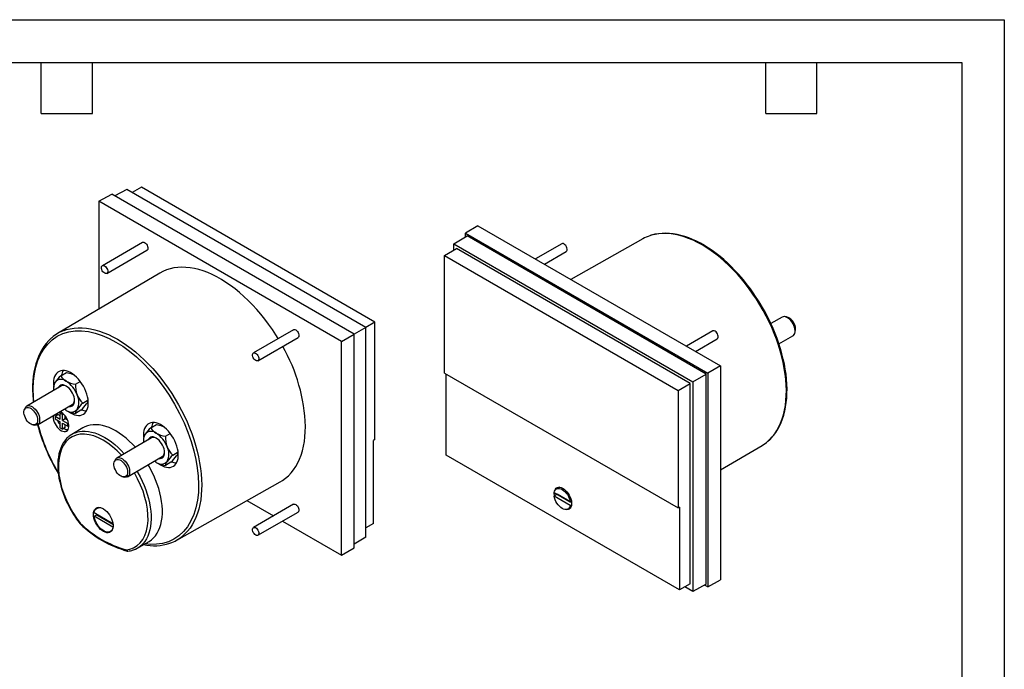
# Model space of a CAD drawing. Header units: millimetres. Extents: x 0 to 419, y 0 to 324.
# Tile 3 of 3: x 199 to 419, y 179 to 324. Entities that reach past the tile are written whole.
import ezdxf

# ---------------------------------------------------------------- set-up
doc = ezdxf.new("R2010")
doc.units = ezdxf.units.MM
doc.header["$LTSCALE"] = 1.5
doc.layers.add('TEXT', color=140, linetype='Continuous', lineweight=25)

msp = doc.modelspace()

# ---------------------------------------------------------------- linework, layer by layer
at = {"color": 7, "linetype": 'Continuous'}
for p, q in [((0.004, 323.854), (419.104, 323.854)), ((419.104, 323.854), (419.104, 0.004))]:
    msp.add_line(p, q, dxfattribs=at)
for p, q in [((226.242, 286.424), (224.136, 285.25)), ((278.42, 256.302), (226.242, 286.424)), ((216.728, 283.307), (219.582, 284.897)), ((273.767, 253.616), (219.582, 284.897)), ((222.924, 285.95), (220.295, 284.485)), ((276.351, 255.108), (222.924, 285.95)), ((216.728, 283.307), (216.728, 259.231)), ((270.963, 251.998), (216.728, 283.307)), ((301.455, 277.841), (298.651, 276.165)), ((301.455, 277.841), (355.69, 246.532)), ((296.068, 273.798), (299.005, 275.553)), ((298.651, 276.165), (352.837, 244.885)), ((298.651, 275.342), (298.651, 276.165)), ((352.483, 244.68), (299.005, 275.553)), ((226.463, 274.1), (217.483, 268.916)), ((296.068, 273.798), (349.495, 242.955)), ((296.068, 272.398), (296.068, 273.798)), ((320.17, 273.818), (314.296, 270.428)), ((338.32, 274.913), (322.225, 265.85)), ((218.483, 267.184), (227.463, 272.368)), ((293.998, 271.161), (296.669, 272.757)), ((293.998, 271.161), (346.176, 241.039)), ((293.998, 244.917), (293.998, 271.161)), ((348.894, 242.608), (296.669, 272.757)), ((316.296, 269.273), (321.17, 272.086)), ((230.302, 267.261), (207.461, 253.748)), ((370.403, 257.476), (370.034, 257.526)), ((278.42, 256.302), (276.351, 255.107)), ((278.42, 230.058), (278.42, 256.302)), ((369.439, 257.425), (366.933, 255.978)), ((260.229, 254.608), (251.249, 249.424)), ((270.963, 251.998), (273.767, 253.616)), ((276.351, 255.108), (273.767, 253.616)), ((273.767, 205.906), (273.767, 253.616)), ((276.351, 208.273), (276.351, 255.108)), ((353.936, 254.326), (348.062, 250.935)), ((368.724, 251.469), (371.839, 253.268)), ((372.224, 253.732), (372.365, 254.077)), ((252.249, 247.692), (261.229, 252.876)), ((270.963, 204.23), (270.963, 251.998)), ((350.062, 249.781), (354.936, 252.594)), ((355.69, 246.532), (352.837, 244.885)), ((355.69, 246.532), (355.69, 198.764)), ((208.197, 244.325), (209.444, 245.044)), ((293.998, 244.917), (346.176, 214.795)), ((294.349, 226.624), (294.349, 244.714)), ((349.495, 242.955), (352.483, 244.68)), ((352.483, 197.786), (352.483, 244.68)), ((352.837, 244.885), (352.837, 197.174)), ((206.564, 242.721), (206.583, 242.278)), ((211.463, 242.44), (212.54, 243.061)), ((346.176, 241.039), (348.894, 242.608)), ((348.894, 197.815), (348.894, 242.608)), ((349.495, 242.955), (349.495, 196.121)), ((208.37, 242.044), (200.58, 237.547)), ((206.564, 242.002), (206.564, 241.496)), ((346.176, 241.039), (346.176, 214.795)), ((202.979, 233.39), (210.77, 237.887)), ((213.096, 238.231), (214.299, 238.925)), ((200.194, 237.083), (200.053, 236.738)), ((206.905, 235.284), (207.541, 235.651)), ((207.203, 235.828), (207.188, 235.569)), ((207.188, 235.569), (207.191, 235.449)), ((208.072, 235.345), (207.541, 235.651)), ((208.072, 235.957), (208.351, 236.119)), ((208.072, 234.61), (208.072, 235.957)), ((208.072, 235.957), (208.567, 235.672)), ((208.567, 235.672), (208.771, 235.789)), ((208.567, 234.324), (208.567, 235.672)), ((212.71, 236.627), (211.463, 235.907)), ((202.016, 233.339), (202.385, 233.288)), ((206.905, 235.284), (206.905, 234.712)), ((206.905, 235.284), (208.072, 234.61)), ((206.905, 234.712), (208.072, 234.039)), ((208.072, 232.691), (208.072, 234.039)), ((209.203, 234.692), (208.567, 234.324)), ((208.567, 234.324), (209.733, 233.651)), ((208.567, 233.753), (209.733, 233.079)), ((208.567, 232.406), (208.567, 233.753)), ((209.203, 234.692), (209.203, 235.308)), ((209.736, 234.384), (209.203, 234.692)), ((209.203, 232.773), (209.203, 233.385)), ((209.733, 233.651), (209.937, 233.769)), ((209.733, 233.079), (209.733, 233.651)), ((228.313, 232.712), (229.559, 233.432)), ((208.072, 232.691), (208.567, 232.406)), ((209.203, 232.773), (208.567, 232.406)), ((210.013, 233.241), (209.733, 233.079)), ((213.117, 232.691), (210.654, 231.234)), ((226.68, 231.108), (226.698, 230.665)), ((231.579, 230.827), (232.656, 231.449)), ((228.486, 230.432), (220.695, 225.934)), ((226.68, 230.389), (226.68, 229.884)), ((278.42, 230.058), (278.07, 229.849)), ((278.07, 211.354), (278.07, 229.849)), ((233.212, 226.618), (234.415, 227.313)), ((355.69, 223.288), (364.958, 228.771)), ((220.31, 225.47), (220.169, 225.125)), ((223.095, 221.777), (230.885, 226.275)), ((232.825, 225.014), (231.579, 224.295)), ((346.533, 196.499), (294.349, 226.624)), ((207.361, 222.93), (207.64, 222.463)), ((222.131, 221.726), (222.501, 221.676)), ((234.099, 207.605), (257.224, 220.627)), ((318.46, 218.258), (322.068, 216.175)), ((318.496, 218.032), (318.504, 218.232)), ((319.589, 219.42), (318.964, 219.06)), ((249.801, 216.447), (255.734, 213.022)), ((319.167, 217.849), (318.46, 217.441)), ((322.068, 215.358), (318.46, 217.441)), ((322.377, 215.996), (319.167, 217.849)), ((322.068, 216.175), (322.334, 216.328)), ((215.665, 213.769), (219.837, 211.317)), ((216.574, 214.916), (216.254, 214.731)), ((260.229, 215.616), (251.249, 210.432)), ((252.249, 208.7), (261.229, 213.884)), ((321.564, 214.556), (322.189, 214.917)), ((322.068, 215.358), (322.372, 215.533)), ((346.533, 214.994), (346.176, 214.795)), ((346.533, 214.994), (346.533, 196.499)), ((215.659, 212.956), (216.225, 213.283)), ((219.842, 210.497), (215.659, 212.956)), ((216.225, 213.283), (219.858, 211.147)), ((257.735, 211.867), (270.963, 204.23)), ((278.07, 211.354), (276.351, 210.327)), ((219.254, 209.535), (219.573, 209.72)), ((219.856, 210.506), (219.842, 210.497)), ((225.322, 205.826), (227.815, 207.23)), ((276.351, 208.273), (273.767, 206.729)), ((223.06, 205.168), (223.089, 205.165)), ((270.963, 204.23), (273.767, 205.906)), ((352.837, 197.174), (355.69, 198.764)), ((348.894, 197.815), (346.533, 196.499)), ((349.495, 196.121), (347.706, 197.153)), ((352.483, 197.786), (349.495, 196.121)), ((352.837, 197.174), (352.123, 197.586))]:
    msp.add_line(p, q)
at = {"flags": 128}
for points in [[(366.262, 229.711), (366.655, 230.071), (367.24, 230.692), (367.78, 231.374), (368.273, 232.116), (368.717, 232.915), (369.111, 233.769), (369.454, 234.676), (369.745, 235.632), (369.983, 236.635), (370.167, 237.683), (370.297, 238.771), (370.373, 239.898), (370.394, 241.059), (370.36, 242.251), (370.271, 243.471), (370.128, 244.715), (369.931, 245.98), (369.681, 247.262), (369.377, 248.557), (369.022, 249.861), (368.616, 251.171), (368.161, 252.483), (367.657, 253.792), (367.106, 255.096), (366.51, 256.391), (365.871, 257.672), (365.19, 258.936), (364.469, 260.179), (363.711, 261.398), (362.917, 262.588), (362.09, 263.748), (361.233, 264.872), (360.347, 265.959), (359.436, 267.004), (358.502, 268.005), (357.548, 268.959), (356.576, 269.863), (355.59, 270.715), (354.592, 271.511), (353.585, 272.25), (352.572, 272.93), (351.557, 273.548), (350.541, 274.102), (349.528, 274.592), (348.521, 275.016), (347.523, 275.371), (346.537, 275.659), (345.565, 275.877), (344.611, 276.025), (343.677, 276.102), (342.766, 276.108), (341.88, 276.044), (341.023, 275.91), (340.196, 275.705), (339.878, 275.605)], [(365.058, 259.589), (364.331, 260.803), (364.031, 261.281), (363.521, 262.065), (362.976, 262.865), (362.375, 263.705), (361.732, 264.561), (361.051, 265.422), (360.337, 266.277), (359.595, 267.12), (358.826, 267.945), (358.036, 268.746), (357.225, 269.519), (356.397, 270.261), (355.555, 270.969), (354.7, 271.64), (353.835, 272.271), (352.962, 272.861), (352.084, 273.406), (351.201, 273.907), (350.318, 274.361), (349.434, 274.766), (348.553, 275.122), (347.676, 275.427), (346.805, 275.68), (345.942, 275.88), (345.088, 276.027), (344.245, 276.119), (343.414, 276.155), (342.598, 276.136), (341.798, 276.059), (341.015, 275.924), (340.251, 275.73), (339.938, 275.623)], [(226.463, 274.1), (226.56, 274.138), (226.74, 274.138), (226.938, 274.065), (227.138, 273.924), (227.324, 273.728), (227.481, 273.492), (227.596, 273.234), (227.659, 272.977), (227.666, 272.741), (227.616, 272.544), (227.513, 272.404), (227.463, 272.368)], [(321.323, 272.888), (321.22, 273.147), (321.073, 273.391), (320.893, 273.599), (320.695, 273.754), (320.495, 273.845), (320.309, 273.863), (320.17, 273.818)], [(321.17, 272.086), (321.188, 272.097), (321.302, 272.222), (321.366, 272.406), (321.373, 272.634), (321.323, 272.888)], [(217.33, 268.74), (217.432, 268.88), (217.58, 268.954), (217.76, 268.954), (217.958, 268.881), (218.158, 268.74), (218.344, 268.544), (218.501, 268.307), (218.615, 268.05), (218.679, 267.793), (218.686, 267.557), (218.636, 267.36), (218.533, 267.22), (218.386, 267.147), (218.206, 267.147), (218.008, 267.22), (217.808, 267.36), (217.622, 267.556), (217.465, 267.793), (217.35, 268.05), (217.287, 268.307), (217.28, 268.544), (217.33, 268.74)], [(256.798, 252.627), (256.278, 253.465), (255.486, 254.669), (254.661, 255.842), (253.804, 256.981), (252.919, 258.082), (252.007, 259.143), (251.072, 260.16), (250.117, 261.13), (249.143, 262.051), (248.153, 262.92), (247.152, 263.734), (246.141, 264.492), (245.123, 265.19), (244.102, 265.827), (243.079, 266.402), (242.059, 266.911), (241.045, 267.355), (240.038, 267.731), (239.042, 268.039), (238.06, 268.277), (237.095, 268.445), (236.149, 268.543), (235.226, 268.57), (234.327, 268.527), (233.456, 268.412), (232.614, 268.227), (231.805, 267.973), (231.031, 267.649), (230.302, 267.261)], [(366.31, 229.746), (366.321, 229.755), (366.928, 230.329), (367.498, 230.97), (368.03, 231.678), (368.468, 232.365), (368.866, 233.097), (369.223, 233.873), (369.538, 234.69), (369.811, 235.546), (370.041, 236.439), (370.228, 237.367), (370.371, 238.328), (370.47, 239.32), (370.525, 240.339), (370.536, 241.384), (370.503, 242.452), (370.427, 243.54), (370.307, 244.646), (370.145, 245.767), (369.94, 246.901), (369.693, 248.044), (369.406, 249.194), (369.079, 250.347), (368.714, 251.499), (368.313, 252.647), (367.878, 253.783), (367.415, 254.9), (366.933, 255.977), (366.462, 256.962), (366.07, 257.738), (365.701, 258.437), (365.058, 259.589)], [(371.839, 253.268), (371.95, 253.345), (372.121, 253.536), (372.245, 253.786), (372.317, 254.085), (372.335, 254.425), (372.299, 254.795), (372.209, 255.183), (372.069, 255.576), (371.883, 255.961), (371.657, 256.326), (371.398, 256.661), (371.115, 256.952), (370.816, 257.193), (370.512, 257.374), (370.212, 257.489), (369.926, 257.536), (369.662, 257.513), (369.439, 257.425)], [(202.185, 238.474), (202.082, 239.525), (202.028, 241.399), (202.106, 243.114), (202.309, 244.743), (202.636, 246.275), (203.085, 247.699), (203.683, 249.065), (204.406, 250.293), (205.278, 251.405), (206.272, 252.351), (207.398, 253.135), (208.632, 253.732), (209.964, 254.139), (211.383, 254.351), (212.852, 254.369), (214.382, 254.197), (215.91, 253.851), (217.473, 253.33), (218.987, 252.674), (220.511, 251.866), (222.036, 250.914), (223.55, 249.822), (225.113, 248.538), (226.641, 247.12), (228.171, 245.526), (229.64, 243.812), (231.059, 241.962), (232.39, 240.017), (233.625, 237.995), (234.751, 235.911), (235.745, 233.818), (236.617, 231.698), (237.34, 229.636), (237.937, 227.58), (238.386, 225.637), (238.714, 223.727), (238.917, 221.864), (238.995, 220.059), (238.941, 218.247), (238.75, 216.525), (238.41, 214.858), (237.927, 213.316), (237.295, 211.889), (236.524, 210.615), (235.621, 209.504), (234.594, 208.567), (233.472, 207.821), (232.245, 207.255), (230.968, 206.884), (229.613, 206.69), (228.255, 206.67), (227.04, 206.793)], [(208.947, 254.451), (209.501, 254.634), (210.328, 254.839), (211.186, 254.974), (212.071, 255.038), (212.982, 255.031), (213.916, 254.954), (214.871, 254.806), (215.842, 254.588), (216.829, 254.301), (217.827, 253.945), (218.833, 253.521), (219.846, 253.032), (220.862, 252.477), (221.878, 251.859), (222.89, 251.179), (223.897, 250.44), (224.895, 249.644), (225.882, 248.793), (226.853, 247.889), (227.807, 246.935), (228.742, 245.933), (229.653, 244.888), (230.538, 243.802), (231.396, 242.677), (232.222, 241.518), (233.016, 240.327), (233.774, 239.108), (234.495, 237.865), (235.176, 236.601), (235.816, 235.32), (236.412, 234.026), (236.962, 232.722), (237.466, 231.412), (237.922, 230.1), (238.328, 228.79), (238.683, 227.486), (238.986, 226.191), (239.237, 224.909), (239.434, 223.644), (239.577, 222.4), (239.665, 221.18), (239.699, 219.988), (239.678, 218.827), (239.602, 217.701), (239.472, 216.612), (239.288, 215.565), (239.05, 214.561), (238.759, 213.605), (238.416, 212.698), (238.022, 211.844), (237.578, 211.045), (237.086, 210.303), (236.546, 209.621), (235.96, 209), (235.43, 208.523)], [(260.229, 254.608), (260.326, 254.645), (260.506, 254.645), (260.704, 254.572), (260.904, 254.432), (261.09, 254.235), (261.247, 253.999), (261.361, 253.742), (261.425, 253.485), (261.432, 253.248), (261.382, 253.052), (261.279, 252.911), (261.229, 252.876)], [(355.089, 253.396), (354.986, 253.655), (354.839, 253.898), (354.659, 254.106), (354.461, 254.261), (354.26, 254.352), (354.075, 254.37), (353.936, 254.326)], [(354.936, 252.594), (354.953, 252.605), (355.068, 252.73), (355.132, 252.913), (355.139, 253.142), (355.089, 253.396)], [(206.111, 252.775), (206.097, 252.764), (205.491, 252.19), (204.92, 251.549), (204.388, 250.84), (203.951, 250.154), (203.553, 249.421), (203.196, 248.646), (202.88, 247.829), (202.607, 246.973), (202.377, 246.079), (202.191, 245.151), (202.048, 244.19), (201.948, 243.199), (201.893, 242.18), (201.882, 241.135), (201.915, 240.067), (201.992, 238.979), (202.054, 238.398)], [(251.095, 249.247), (251.198, 249.388), (251.346, 249.461), (251.526, 249.461), (251.724, 249.388), (251.924, 249.248), (252.11, 249.051), (252.266, 248.815), (252.381, 248.558), (252.444, 248.3), (252.452, 248.064), (252.402, 247.868), (252.299, 247.727), (252.152, 247.654), (251.972, 247.654), (251.774, 247.727), (251.573, 247.868), (251.388, 248.064), (251.231, 248.3), (251.116, 248.557), (251.053, 248.815), (251.046, 249.051), (251.095, 249.247)], [(209.92, 236.335), (210.338, 236.053), (210.799, 235.803), (211.255, 235.619), (211.699, 235.502), (212.126, 235.456), (212.53, 235.48), (212.904, 235.574), (213.244, 235.737), (213.545, 235.966), (213.802, 236.259), (214.013, 236.611), (214.173, 237.017), (214.281, 237.472), (214.336, 237.969), (214.336, 238.501), (214.281, 239.061), (214.173, 239.64), (214.013, 240.232), (213.802, 240.827), (213.545, 241.416), (213.244, 241.993), (212.904, 242.549), (212.53, 243.075), (212.126, 243.565), (211.699, 244.011), (211.255, 244.408), (210.799, 244.75), (210.338, 245.031), (209.879, 245.249), (209.428, 245.4), (208.992, 245.481), (208.576, 245.493), (208.186, 245.434), (207.828, 245.305), (207.508, 245.108), (207.228, 244.847), (206.994, 244.524), (206.808, 244.144), (206.673, 243.713), (206.592, 243.236), (206.564, 242.721), (206.564, 242.721)], [(209.444, 245.044), (210.406, 244.814), (210.98, 244.593)], [(210.031, 237.461), (210.034, 237.46), (210.33, 237.449), (210.597, 237.511), (210.828, 237.644), (211.016, 237.845), (211.154, 238.107), (211.238, 238.423), (211.267, 238.782), (211.238, 239.174), (211.154, 239.587), (211.016, 240.009), (210.828, 240.426), (210.597, 240.826), (210.33, 241.197), (210.034, 241.527), (209.718, 241.807), (209.393, 242.027), (209.067, 242.182), (208.752, 242.267), (208.456, 242.278), (208.188, 242.217), (207.957, 242.083), (207.77, 241.882), (207.632, 241.62), (207.631, 241.618)], [(200.713, 234.21), (200.478, 234.54), (200.278, 234.896), (200.122, 235.267), (200.015, 235.639), (199.96, 235.998), (199.96, 236.332), (200.015, 236.628), (200.122, 236.876), (200.278, 237.067), (200.478, 237.193), (200.713, 237.251), (200.976, 237.238), (201.257, 237.154), (201.546, 237.004), (201.832, 236.791), (202.105, 236.524), (202.355, 236.213), (202.574, 235.868), (202.752, 235.503), (202.885, 235.129), (202.966, 234.762), (202.994, 234.414), (202.966, 234.098), (202.885, 233.824), (202.752, 233.604), (202.574, 233.445), (202.355, 233.353), (202.105, 233.33), (201.832, 233.379), (201.546, 233.496), (201.257, 233.679), (200.976, 233.92), (200.713, 234.21)], [(200.194, 237.083), (200.209, 237.118), (200.349, 237.349), (200.535, 237.52), (200.762, 237.624), (201.02, 237.659), (201.304, 237.624), (201.602, 237.52), (201.906, 237.349), (202.206, 237.119), (202.493, 236.835), (202.756, 236.507), (202.988, 236.146), (203.182, 235.763), (203.33, 235.371), (203.428, 234.981), (203.473, 234.608), (203.464, 234.262), (203.401, 233.955), (203.286, 233.696), (203.122, 233.495), (202.915, 233.357), (202.672, 233.286), (202.399, 233.286), (202.385, 233.288)], [(206.496, 235.42), (206.481, 235.161), (206.509, 234.78), (206.593, 234.379), (206.731, 233.97), (206.917, 233.566), (207.146, 233.181), (207.411, 232.827), (207.702, 232.515), (208.011, 232.255), (208.328, 232.056), (208.642, 231.923), (208.943, 231.862), (209.222, 231.875), (209.47, 231.96), (209.679, 232.115), (209.841, 232.335), (209.952, 232.614), (210.009, 232.941), (210.009, 233.307), (209.952, 233.7), (209.841, 234.107), (209.679, 234.515), (209.47, 234.911), (209.222, 235.282), (208.943, 235.617), (208.642, 235.904), (208.328, 236.134), (208.017, 236.298)], [(209.393, 236.597), (209.024, 236.838), (208.993, 236.861)], [(224.884, 228.352), (224.228, 229.051), (223.509, 229.75), (222.774, 230.396), (222.026, 230.987), (221.271, 231.519), (220.511, 231.99), (219.752, 232.396), (218.997, 232.736), (218.249, 233.008), (217.514, 233.21), (216.795, 233.342), (216.095, 233.402), (215.42, 233.391), (214.771, 233.307), (214.153, 233.153), (213.57, 232.928), (213.117, 232.691)], [(230.036, 224.723), (230.454, 224.441), (230.915, 224.191), (231.37, 224.006), (231.815, 223.89), (232.242, 223.843), (232.645, 223.867), (233.02, 223.961), (233.36, 224.124), (233.661, 224.354), (233.918, 224.646), (234.128, 224.998), (234.289, 225.404), (234.397, 225.859), (234.452, 226.356), (234.452, 226.888), (234.397, 227.448), (234.289, 228.028), (234.128, 228.619), (233.918, 229.214), (233.661, 229.804), (233.36, 230.381), (233.02, 230.936), (232.645, 231.462), (232.242, 231.952), (231.815, 232.399), (231.37, 232.796), (230.915, 233.137), (230.454, 233.419), (229.995, 233.637), (229.544, 233.787), (229.108, 233.869), (228.692, 233.88), (228.302, 233.821), (227.944, 233.692), (227.623, 233.496), (227.344, 233.234), (227.109, 232.911), (226.924, 232.532), (226.789, 232.1), (226.708, 231.624), (226.68, 231.108), (226.68, 231.108)], [(229.559, 233.432), (230.522, 233.201), (231.095, 232.98)], [(221.769, 226.554), (220.804, 227.546), (219.763, 228.471), (218.718, 229.265), (217.683, 229.924), (216.648, 230.459), (215.603, 230.873), (214.562, 231.15), (213.529, 231.281), (212.54, 231.252), (211.609, 231.062), (210.755, 230.712), (209.992, 230.209), (209.33, 229.565), (208.784, 228.807), (208.348, 227.945), (208.022, 226.997), (207.799, 225.957), (207.681, 224.812), (207.676, 223.569), (207.79, 222.23), (208.029, 220.832), (208.39, 219.394), (208.868, 217.943), (209.453, 216.507), (210.135, 215.104), (210.886, 213.777), (211.7, 212.527), (212.562, 211.365)], [(211.447, 231.612), (211.741, 231.711), (212.354, 231.858), (212.997, 231.935), (213.666, 231.942), (214.359, 231.879), (215.07, 231.746), (215.797, 231.544), (216.536, 231.273), (217.283, 230.936), (218.033, 230.534), (218.784, 230.07), (219.531, 229.545), (220.27, 228.962), (220.997, 228.325), (221.708, 227.636), (222.389, 226.912)], [(257.224, 220.627), (257.752, 220.949), (258.43, 221.442), (259.066, 221.999), (259.658, 222.62), (260.204, 223.302), (260.703, 224.044), (261.154, 224.843), (261.555, 225.698), (261.904, 226.606), (262.202, 227.563), (262.447, 228.568), (262.638, 229.618), (262.774, 230.708), (262.857, 231.838), (262.884, 233.002)], [(209.857, 230.647), (209.502, 230.314), (209.077, 229.812), (208.735, 229.311), (208.433, 228.765), (208.173, 228.175), (207.955, 227.546), (207.78, 226.88), (207.65, 226.18), (207.564, 225.449), (207.522, 224.692), (207.524, 223.91), (207.57, 223.109), (207.659, 222.29), (207.79, 221.458), (207.962, 220.618), (208.175, 219.772), (208.425, 218.928), (208.71, 218.091), (209.023, 217.274), (209.353, 216.501), (209.667, 215.826), (209.917, 215.323), (210.215, 214.758), (210.518, 214.218)], [(230.147, 225.848), (230.15, 225.848), (230.446, 225.836), (230.713, 225.898), (230.944, 226.031), (231.131, 226.232), (231.269, 226.494), (231.354, 226.81), (231.382, 227.169), (231.354, 227.561), (231.269, 227.975), (231.131, 228.396), (230.944, 228.813), (230.713, 229.213), (230.446, 229.584), (230.15, 229.914), (229.834, 230.194), (229.509, 230.415), (229.183, 230.57), (228.868, 230.654), (228.572, 230.666), (228.304, 230.604), (228.073, 230.471), (227.886, 230.27), (227.748, 230.008), (227.747, 230.005)], [(220.829, 222.598), (220.593, 222.927), (220.394, 223.284), (220.238, 223.655), (220.13, 224.027), (220.076, 224.386), (220.076, 224.72), (220.13, 225.016), (220.238, 225.264), (220.394, 225.454), (220.593, 225.581), (220.829, 225.638), (221.092, 225.625), (221.373, 225.542), (221.661, 225.391), (221.947, 225.178), (222.221, 224.911), (222.471, 224.6), (222.689, 224.255), (222.868, 223.89), (223, 223.517), (223.082, 223.15), (223.109, 222.801), (223.082, 222.485), (223, 222.212), (222.868, 221.992), (222.689, 221.832), (222.471, 221.74), (222.221, 221.718), (221.947, 221.766), (221.661, 221.884), (221.373, 222.066), (221.092, 222.307), (220.829, 222.598)], [(220.31, 225.47), (220.325, 225.506), (220.465, 225.736), (220.651, 225.907), (220.877, 226.012), (221.136, 226.047), (221.419, 226.012), (221.718, 225.907), (222.022, 225.737), (222.322, 225.506), (222.609, 225.222), (222.872, 224.894), (223.104, 224.533), (223.297, 224.15), (223.446, 223.758), (223.544, 223.369), (223.589, 222.995), (223.58, 222.649), (223.517, 222.342), (223.402, 222.084), (223.238, 221.882), (223.031, 221.744), (222.787, 221.674), (222.515, 221.674), (222.501, 221.676)], [(229.509, 224.985), (229.139, 225.226), (229.108, 225.249)], [(222.804, 205.453), (223.665, 205.619), (224.48, 205.929), (225.231, 206.388), (225.913, 207.004), (226.498, 207.765), (226.976, 208.665), (227.337, 209.685), (227.576, 210.808), (227.69, 212.015), (227.685, 213.263), (227.567, 214.546), (227.344, 215.843), (227.018, 217.166), (226.583, 218.531), (226.036, 219.921), (225.374, 221.329), (224.636, 222.667)], [(225.238, 223.014), (225.451, 222.648), (225.956, 221.715), (226.42, 220.764), (226.839, 219.803), (227.213, 218.835), (227.539, 217.865), (227.814, 216.899), (228.039, 215.942), (228.21, 214.998), (228.329, 214.073), (228.393, 213.172), (228.404, 212.299), (228.359, 211.458), (228.261, 210.655), (228.109, 209.894), (227.904, 209.177), (227.648, 208.51), (227.341, 207.896), (226.985, 207.337), (226.583, 206.837), (226.135, 206.399), (226.035, 206.315)], [(227.815, 207.23), (227.978, 207.326), (228.487, 207.685), (228.952, 208.109), (229.373, 208.597), (229.746, 209.146), (230.07, 209.753), (230.343, 210.415), (230.563, 211.128), (230.73, 211.888), (230.842, 212.691), (230.898, 213.534), (230.9, 214.411), (230.845, 215.317), (230.735, 216.249), (230.571, 217.201), (230.353, 218.167), (230.082, 219.144), (229.761, 220.124), (229.389, 221.105), (228.971, 222.079), (228.507, 223.042), (228, 223.988), (227.731, 224.454)], [(318.46, 218.258), (318.547, 218.558), (318.685, 218.807), (318.87, 218.997), (319.096, 219.121), (319.356, 219.178), (319.643, 219.164), (319.949, 219.081), (320.264, 218.931), (320.579, 218.718), (320.885, 218.448), (321.172, 218.13), (321.432, 217.773), (321.658, 217.387), (321.843, 216.984), (321.981, 216.576), (322.068, 216.175)], [(318.547, 217.492), (318.524, 217.637), (318.496, 218.032)], [(318.576, 218.624), (318.607, 218.716), (318.743, 218.985), (318.928, 219.194), (319.156, 219.337), (319.421, 219.411), (319.716, 219.412), (320.031, 219.341), (320.358, 219.201), (320.688, 218.995), (321.01, 218.728), (321.316, 218.41), (321.597, 218.048), (321.845, 217.653), (322.052, 217.237), (322.213, 216.812), (322.323, 216.389), (322.378, 215.982), (322.378, 215.601), (322.323, 215.258), (322.213, 214.962), (322.052, 214.722), (321.845, 214.546), (321.597, 214.437), (321.316, 214.399), (321.01, 214.434), (320.993, 214.438)], [(322.068, 215.358), (321.981, 215.058), (321.843, 214.809), (321.658, 214.619), (321.432, 214.494), (321.172, 214.438), (320.885, 214.451), (320.579, 214.534), (320.264, 214.685), (319.949, 214.898), (319.643, 215.168), (319.356, 215.486), (319.096, 215.843), (318.87, 216.229), (318.685, 216.632), (318.547, 217.04), (318.46, 217.441)], [(215.491, 213.358), (215.519, 213.748), (215.604, 214.094), (215.742, 214.389), (215.931, 214.625), (216.165, 214.795), (216.438, 214.895), (216.743, 214.922), (217.073, 214.876), (217.419, 214.758), (217.771, 214.571), (218.121, 214.32), (218.46, 214.011), (218.779, 213.652), (219.069, 213.253), (219.324, 212.824), (219.536, 212.376), (219.7, 211.921), (219.811, 211.47), (219.868, 211.035), (219.868, 210.627), (219.811, 210.258), (219.7, 209.936), (219.536, 209.67), (219.324, 209.467), (219.069, 209.331), (218.779, 209.268), (218.46, 209.277), (218.121, 209.359), (217.771, 209.512), (217.419, 209.732), (217.073, 210.013), (216.743, 210.348), (216.438, 210.728), (216.165, 211.144), (215.931, 211.584), (215.742, 212.037), (215.604, 212.491), (215.519, 212.936), (215.491, 213.358)], [(215.665, 213.769), (215.755, 214.108), (215.899, 214.393), (216.093, 214.617), (216.333, 214.773), (216.611, 214.857), (216.921, 214.867), (217.252, 214.803), (217.598, 214.666), (217.719, 214.603)], [(260.229, 215.616), (260.326, 215.654), (260.506, 215.654), (260.704, 215.581), (260.904, 215.44), (261.09, 215.244), (261.247, 215.008), (261.361, 214.75), (261.425, 214.493), (261.432, 214.257), (261.382, 214.06), (261.279, 213.92), (261.229, 213.884)], [(212.562, 211.365), (212.534, 211.307), (212.528, 211.268), (212.541, 211.249)], [(212.541, 211.249), (212.551, 211.233), (212.586, 211.23), (212.633, 211.24), (212.752, 211.296)], [(212.562, 211.365), (212.544, 211.296), (212.545, 211.248), (212.569, 211.217)], [(219.842, 210.497), (219.752, 210.159), (219.608, 209.874), (219.414, 209.65), (219.174, 209.494), (218.896, 209.41), (218.587, 209.4), (218.255, 209.464), (217.909, 209.6), (217.56, 209.806), (217.215, 210.075), (216.885, 210.4), (216.579, 210.772), (216.305, 211.181), (216.07, 211.616), (215.881, 212.065), (215.742, 212.516), (215.659, 212.956)], [(216.225, 213.283), (216.212, 213.392), (216.207, 213.451)], [(251.095, 210.256), (251.198, 210.396), (251.346, 210.47), (251.526, 210.47), (251.724, 210.397), (251.924, 210.256), (252.11, 210.06), (252.266, 209.823), (252.381, 209.566), (252.444, 209.309), (252.452, 209.073), (252.402, 208.876), (252.299, 208.736), (252.152, 208.663), (251.972, 208.662), (251.774, 208.736), (251.573, 208.876), (251.388, 209.072), (251.231, 209.309), (251.116, 209.566), (251.053, 209.823), (251.046, 210.06), (251.095, 210.256)], [(223.19, 205.162), (223.172, 205.157), (223.095, 205.163), (223.019, 205.19), (222.908, 205.276), (222.851, 205.351), (222.804, 205.453)]]:
    msp.add_lwpolyline(points, dxfattribs=at)
for centre, radius, start, end in [((342.729, 267.075), 8.993, 108.4821, 119.35741), ((369.586, 254.738), 2.857, 346.61164, 73.38298), ((212.018, 246.044), 8.951, 110.06298, 130.89385), ((224.542, 231.774), 38.362, 1.83444, 29.89793), ((215.567, 236.528), 10.729, 133.38339, 143.49102), ((210.952, 245.885), 3.166, 209.51667, 240.48954), ((211.482, 244), 3.13, 151.43329, 172.07089), ((209.413, 241.475), 2.857, 149.82216, 189.1887), ((208.254, 241.831), 1.698, 140.51722, 174.22878), ((208.28, 241.768), 1.759, 50.75183, 139.4672), ((208.861, 240.994), 1.159, 57.53295, 115.09786), ((206.082, 237.96), 6.139, 20.22711, 57.36203), ((212.397, 248.691), 6.321, 241.62564, 261.50819), ((217.855, 242.258), 6.395, 178.37492, 199.89153), ((216.696, 242.019), 5.226, 201.74955, 226.4618), ((208.576, 238.45), 3.652, 333.43643, 26.56357), ((210.048, 238.867), 1.216, 306.36684, 0.9916), ((221.024, 229.938), 11.473, 133.71182, 143.16259), ((204.782, 244.919), 11.473, 313.71181, 323.16259), ((212.62, 239.131), 1.73, 320.95606, 346.23661), ((210.506, 237.959), 1.759, 230.75183, 319.4672), ((212.487, 242.43), 6.603, 242.05402, 261.07981), ((213.283, 235.683), 1.833, 141.78933, 172.95666), ((214.011, 239.566), 3.091, 247.41144, 268.71125), ((244.732, 244.665), 43.233, 195.12109, 210.18201), ((241.702, 243.34), 39.859, 194.36189, 211.22224), ((211.396, 235.958), 4.262, 201.26597, 218.73179), ((231.598, 232.387), 3.13, 151.43329, 172.07089), ((209.802, 233.911), 1.643, 234.67225, 269.95009), ((213.163, 226.993), 4.928, 110.37242, 131.41604), ((229.529, 229.862), 2.857, 149.82216, 189.1887), ((228.37, 230.218), 1.698, 140.51722, 174.22878), ((235.683, 224.915), 10.729, 133.38339, 143.49102), ((228.396, 230.155), 1.759, 50.75183, 139.4672), ((231.068, 234.272), 3.166, 209.51667, 240.48954), ((226.198, 226.347), 6.139, 20.22711, 57.36203), ((232.513, 237.079), 6.321, 241.62564, 261.50819), ((228.977, 229.382), 1.159, 57.53295, 115.09786), ((237.971, 230.646), 6.395, 178.37492, 199.89153), ((360.375, 236.508), 8.992, 300.63881, 310.89851), ((230.164, 227.254), 1.216, 306.36684, 0.9916), ((236.812, 230.406), 5.226, 201.74955, 226.4618), ((228.692, 226.837), 3.652, 333.43643, 26.56357), ((232.736, 227.518), 1.73, 320.95606, 346.23661), ((230.621, 226.347), 1.759, 230.75183, 319.4672), ((232.603, 230.818), 6.603, 242.05402, 261.07981), ((233.399, 224.07), 1.833, 141.78933, 172.95666), ((241.14, 218.325), 11.473, 133.71182, 143.16259), ((224.897, 233.307), 11.473, 313.71181, 323.16259), ((234.127, 227.953), 3.091, 247.41144, 268.71125), ((231.719, 226.432), 24.467, 209.94834, 218.36913), ((229.503, 228.884), 24.37, 225.96163, 254.04375), ((229.646, 228.737), 24.469, 225.73392, 254.37566), ((229.035, 217.559), 11.205, 257.95985, 288.26459), ((229.705, 215.404), 8.951, 288.90131, 309.75599), ((223.168, 205.521), 0.37, 190.58141, 252.22024), ((222.858, 209.661), 4.509, 274.2124, 290.03759), ((222.902, 210.123), 4.932, 288.45694, 309.44633)]:
    msp.add_arc(centre, radius, start, end)
at = {"layer": 'TEXT'}
for p, q in [((9.525, 314.325), (409.575, 314.325)), ((203.835, 302.895), (203.835, 314.325)), ((215.265, 302.895), (215.265, 314.325)), ((365.76, 302.895), (365.76, 314.325)), ((377.19, 302.895), (377.19, 314.325)), ((409.575, 314.325), (409.575, 9.525)), ((203.835, 302.895), (215.265, 302.895)), ((365.76, 302.895), (377.19, 302.895))]:
    msp.add_line(p, q, dxfattribs=at)

doc.saveas('drawing.dxf')
